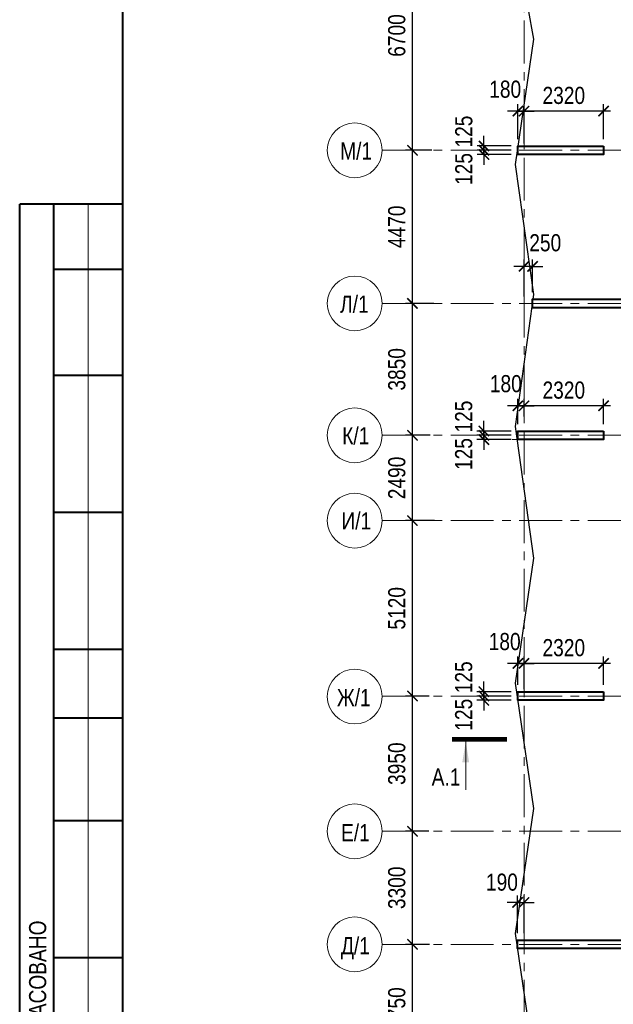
# Model space of a CAD drawing. Header units: inches. Extents: x -7218622 to -7066149, y 5758361 to 6202306.
# Tile 33 of 40: x -7167381 to -7150062, y 5958598 to 5987340. Entities that reach past the tile are written whole.
import ezdxf
from ezdxf.enums import TextEntityAlignment as Align

# ---------------------------------------------------------------- set-up
doc = ezdxf.new("R2010")
doc.units = ezdxf.units.IN
doc.header["$LTSCALE"] = 1000
doc.header["$MEASUREMENT"] = 0
doc.linetypes.add('CENTER', pattern=[2, 1.25, -0.25, 0.25, -0.25])
for name, color, linetype, lineweight in [('СК-040-С(тены)', 12, 'Continuous', 40), ('СК-043-С-ПИЛОНЫ', 5, 'Continuous', 40), ('СК-050-П(литы перекрытия)', 3, 'Continuous', 30), ('СК-100-О(си)', 7, 'CENTER', 15), ('СК-110-О-РАЗМЕРЫ', 7, 'Continuous', 15), ('СК-200-Р(амка)', 7, 'Continuous', 40), ('СК-210-Р-РАМКА ЛИНИИ ТОНКИЕ', 7, 'Continuous', 15), ('СК-400-Т(екст)', 7, 'Continuous', 20), ('СК-500-С(ечения)', 5, 'Continuous', 40)]:
    doc.layers.add(name, color=color, linetype=linetype, lineweight=lineweight)
doc.styles.add('ARIAL_annotative', font='arial.ttf', dxfattribs={"width": 0.8, "height": 2.5})
doc.styles.add('RUSS', font='arial.ttf', dxfattribs={"width": 0.8})
doc.dimstyles.new('100-200', dxfattribs={"dimscale": 0, "dimtxt": 500, "dimasz": 300, "dimexe": 200, "dimexo": 200, "dimgap": 200, "dimtad": 1, "dimdec": 0, "dimzin": 0, "dimdsep": 46, "dimtxsty": 'RUSS', "dimblk": 'ARCHTICK', "dimcen": 0.096, "dimdle": 200, "dimclrd": 7, "dimclre": 7, "dimclrt": 256, "dimadec": 0, "dimazin": 0, "dimtfac": 1, "dimtdec": 0, "dimtmove": 2, "dimatfit": 3, "dimldrblk": 'OBLIQUE', "dimfxl": 1, "dimtolj": 1, "dimtzin": 0, "dimarcsym": 0})

# ---------------------------------------------------------------- blocks, each defined once
blk = doc.blocks.new('_ArchTick')
at = {"color": 0, "linetype": 'ByBlock', "const_width": 0.15}
blk.add_lwpolyline([(-0.5, -0.5), (0.5, 0.5)], dxfattribs=at)
blk = doc.blocks.new('*D50')
at = {"layer": 'Defpoints', "color": 0, "transparency": 16777216}
for p in [(-7155922, 5960348), (-7155229, 5960348), (-7155481, 5956598)]:
    blk.add_point(p, dxfattribs=at)
at = {"layer": 'СК-110-О-РАЗМЕРЫ', "color": 7, "lineweight": -2, "transparency": 16777216}
for p, q in [((-7155922, 5956398), (-7155922, 5960548)), ((-7155429, 5960348), (-7156122, 5960348)), ((-7155681, 5956598), (-7156122, 5956598))]:
    blk.add_line(p, q, dxfattribs=at)
at = {"layer": 'СК-110-О-РАЗМЕРЫ', "color": 7, "lineweight": -2, "transparency": 16777216, "xscale": 300, "yscale": 300, "zscale": 300}
for p, rotation in [((-7155922, 5960348), 90), ((-7155922, 5956598), 270)]:
    blk.add_blockref('_ArchTick', p, dxfattribs=dict(at, rotation=rotation))
at = {"layer": 'СК-110-О-РАЗМЕРЫ', "transparency": 16777216, "insert": (-7156377, 5958473), "char_height": 500, "attachment_point": 5, "rotation": 90, "style": 'RUSS'}
blk.add_mtext('\\A1;3750', dxfattribs=at)
blk = doc.blocks.new('_Oblique')
at = {"color": 0, "linetype": 'ByBlock', "lineweight": -2}
blk.add_line((-0.5, -0.5), (0.5, 0.5), dxfattribs=at)
blk = doc.blocks.new('*D51')
at = {"layer": 'Defpoints', "color": 0, "transparency": 16777216}
for p in [(-7155922, 5963648), (-7155241, 5963648), (-7155479, 5960348)]:
    blk.add_point(p, dxfattribs=at)
at = {"layer": 'СК-110-О-РАЗМЕРЫ', "color": 7, "lineweight": -2, "transparency": 16777216}
for p, q in [((-7155922, 5960148), (-7155922, 5963848)), ((-7155441, 5963648), (-7156122, 5963648)), ((-7155679, 5960348), (-7156122, 5960348))]:
    blk.add_line(p, q, dxfattribs=at)
at = {"layer": 'СК-110-О-РАЗМЕРЫ', "color": 7, "lineweight": -2, "transparency": 16777216, "xscale": 300, "yscale": 300, "zscale": 300}
for p, rotation in [((-7155922, 5963648), 90), ((-7155922, 5960348), 270)]:
    blk.add_blockref('_ArchTick', p, dxfattribs=dict(at, rotation=rotation))
at = {"layer": 'СК-110-О-РАЗМЕРЫ', "transparency": 16777216, "insert": (-7156377, 5961998), "char_height": 500, "attachment_point": 5, "rotation": 90, "style": 'RUSS'}
blk.add_mtext('\\A1;3300', dxfattribs=at)
blk = doc.blocks.new('*D52')
at = {"layer": 'Defpoints', "color": 0, "transparency": 16777216}
for p in [(-7155922, 5967597), (-7155230, 5967597), (-7155489, 5963648)]:
    blk.add_point(p, dxfattribs=at)
at = {"layer": 'СК-110-О-РАЗМЕРЫ', "color": 7, "lineweight": -2, "transparency": 16777216}
for p, q in [((-7155922, 5963448), (-7155922, 5967797)), ((-7155430, 5967597), (-7156122, 5967597)), ((-7155689, 5963648), (-7156122, 5963648))]:
    blk.add_line(p, q, dxfattribs=at)
at = {"layer": 'СК-110-О-РАЗМЕРЫ', "color": 7, "lineweight": -2, "transparency": 16777216, "xscale": 300, "yscale": 300, "zscale": 300}
for p, rotation in [((-7155922, 5967597), 90), ((-7155922, 5963648), 270)]:
    blk.add_blockref('_ArchTick', p, dxfattribs=dict(at, rotation=rotation))
at = {"layer": 'СК-110-О-РАЗМЕРЫ', "transparency": 16777216, "insert": (-7156377, 5965622), "char_height": 500, "attachment_point": 5, "rotation": 90, "style": 'RUSS'}
blk.add_mtext('\\A1;3950', dxfattribs=at)
blk = doc.blocks.new('*D53')
at = {"layer": 'Defpoints', "color": 0, "transparency": 16777216}
for p in [(-7155922, 5979058), (-7155098, 5979058), (-7155534, 5975208)]:
    blk.add_point(p, dxfattribs=at)
at = {"layer": 'СК-110-О-РАЗМЕРЫ', "color": 7, "lineweight": -2, "transparency": 16777216}
for p, q in [((-7155922, 5975008), (-7155922, 5979258)), ((-7155298, 5979058), (-7156122, 5979058)), ((-7155734, 5975208), (-7156122, 5975208))]:
    blk.add_line(p, q, dxfattribs=at)
at = {"layer": 'СК-110-О-РАЗМЕРЫ', "color": 7, "lineweight": -2, "transparency": 16777216, "xscale": 300, "yscale": 300, "zscale": 300}
for p, rotation in [((-7155922, 5979058), 90), ((-7155922, 5975208), 270)]:
    blk.add_blockref('_ArchTick', p, dxfattribs=dict(at, rotation=rotation))
at = {"layer": 'СК-110-О-РАЗМЕРЫ', "transparency": 16777216, "insert": (-7156377, 5977133), "char_height": 500, "attachment_point": 5, "rotation": 90, "style": 'RUSS'}
blk.add_mtext('\\A1;3850', dxfattribs=at)
blk = doc.blocks.new('*D54')
at = {"layer": 'Defpoints', "color": 0, "transparency": 16777216}
for p in [(-7155922, 5983528), (-7155152, 5983528), (-7155479, 5979058)]:
    blk.add_point(p, dxfattribs=at)
at = {"layer": 'СК-110-О-РАЗМЕРЫ', "color": 7, "lineweight": -2, "transparency": 16777216}
for p, q in [((-7155352, 5983528), (-7156122, 5983528)), ((-7155922, 5978858), (-7155922, 5983728)), ((-7155679, 5979058), (-7156122, 5979058))]:
    blk.add_line(p, q, dxfattribs=at)
at = {"layer": 'СК-110-О-РАЗМЕРЫ', "color": 7, "lineweight": -2, "transparency": 16777216, "xscale": 300, "yscale": 300, "zscale": 300}
for p, rotation in [((-7155922, 5983528), 90), ((-7155922, 5979058), 270)]:
    blk.add_blockref('_ArchTick', p, dxfattribs=dict(at, rotation=rotation))
at = {"layer": 'СК-110-О-РАЗМЕРЫ', "transparency": 16777216, "insert": (-7156377, 5981293), "char_height": 500, "attachment_point": 5, "rotation": 90, "style": 'RUSS'}
blk.add_mtext('\\A1;4470', dxfattribs=at)
blk = doc.blocks.new('*D55')
at = {"layer": 'Defpoints', "color": 0, "transparency": 16777216}
for p in [(-7155922, 5990228), (-7155228, 5990228), (-7155454, 5983528)]:
    blk.add_point(p, dxfattribs=at)
at = {"layer": 'СК-110-О-РАЗМЕРЫ', "color": 7, "lineweight": -2, "transparency": 16777216}
for p, q in [((-7155922, 5983328), (-7155922, 5990428)), ((-7155428, 5990228), (-7156122, 5990228)), ((-7155654, 5983528), (-7156122, 5983528))]:
    blk.add_line(p, q, dxfattribs=at)
at = {"layer": 'СК-110-О-РАЗМЕРЫ', "color": 7, "lineweight": -2, "transparency": 16777216, "xscale": 300, "yscale": 300, "zscale": 300}
for p, rotation in [((-7155922, 5990228), 90), ((-7155922, 5983528), 270)]:
    blk.add_blockref('_ArchTick', p, dxfattribs=dict(at, rotation=rotation))
at = {"layer": 'СК-110-О-РАЗМЕРЫ', "transparency": 16777216, "insert": (-7156377, 5986878), "char_height": 500, "attachment_point": 5, "rotation": 90, "style": 'RUSS'}
blk.add_mtext('\\A1;6700', dxfattribs=at)
blk = doc.blocks.new('*D49')
at = {"layer": 'Defpoints', "color": 0, "transparency": 16777216}
for p in [(-7155922, 5975208), (-7155206, 5975208), (-7155488, 5972718)]:
    blk.add_point(p, dxfattribs=at)
at = {"layer": 'СК-110-О-РАЗМЕРЫ', "color": 7, "lineweight": -2, "transparency": 16777216}
for p, q in [((-7155406, 5975208), (-7156122, 5975208)), ((-7155922, 5972518), (-7155922, 5975408)), ((-7155688, 5972718), (-7156122, 5972718))]:
    blk.add_line(p, q, dxfattribs=at)
at = {"layer": 'СК-110-О-РАЗМЕРЫ', "color": 7, "lineweight": -2, "transparency": 16777216, "xscale": 300, "yscale": 300, "zscale": 300}
for p, rotation in [((-7155922, 5975208), 90), ((-7155922, 5972718), 270)]:
    blk.add_blockref('_ArchTick', p, dxfattribs=dict(at, rotation=rotation))
at = {"layer": 'СК-110-О-РАЗМЕРЫ', "transparency": 16777216, "insert": (-7156377, 5973963), "char_height": 500, "attachment_point": 5, "rotation": 90, "style": 'RUSS'}
blk.add_mtext('\\A1;2490', dxfattribs=at)
blk = doc.blocks.new('*D48')
at = {"layer": 'Defpoints', "color": 0, "transparency": 16777216}
for p in [(-7155922, 5972718), (-7155077, 5972718), (-7155656, 5967597)]:
    blk.add_point(p, dxfattribs=at)
at = {"layer": 'СК-110-О-РАЗМЕРЫ', "color": 7, "lineweight": -2, "transparency": 16777216}
for p, q in [((-7155922, 5967397), (-7155922, 5972918)), ((-7155277, 5972718), (-7156122, 5972718)), ((-7155856, 5967597), (-7156122, 5967597))]:
    blk.add_line(p, q, dxfattribs=at)
at = {"layer": 'СК-110-О-РАЗМЕРЫ', "color": 7, "lineweight": -2, "transparency": 16777216, "xscale": 300, "yscale": 300, "zscale": 300}
for p, rotation in [((-7155922, 5972718), 90), ((-7155922, 5967597), 270)]:
    blk.add_blockref('_ArchTick', p, dxfattribs=dict(at, rotation=rotation))
at = {"layer": 'СК-110-О-РАЗМЕРЫ', "transparency": 16777216, "insert": (-7156377, 5970157), "char_height": 500, "attachment_point": 5, "rotation": 90, "style": 'RUSS'}
blk.add_mtext('\\A1;5120', dxfattribs=at)
blk = doc.blocks.new('*D62')
at = {"layer": 'Defpoints', "color": 0, "transparency": 16777216}
for p in [(-7152666, 5976068), (-7152666, 5975554), (-7150346, 5975333)]:
    blk.add_point(p, dxfattribs=at)
at = {"layer": 'СК-110-О-РАЗМЕРЫ', "color": 7, "lineweight": -2, "transparency": 16777216}
for p, q in [((-7150146, 5976068), (-7152866, 5976068)), ((-7152666, 5975754), (-7152666, 5976268)), ((-7150346, 5975533), (-7150346, 5976268))]:
    blk.add_line(p, q, dxfattribs=at)
at = {"layer": 'СК-110-О-РАЗМЕРЫ', "color": 7, "lineweight": -2, "transparency": 16777216, "xscale": 300, "yscale": 300, "zscale": 300, "rotation": 180}
blk.add_blockref('_ArchTick', (-7152666, 5976068), dxfattribs=at)
at = {"layer": 'СК-110-О-РАЗМЕРЫ', "color": 7, "lineweight": -2, "transparency": 16777216, "xscale": 300, "yscale": 300, "zscale": 300}
blk.add_blockref('_ArchTick', (-7150346, 5976068), dxfattribs=at)
at = {"layer": 'СК-110-О-РАЗМЕРЫ', "transparency": 16777216, "insert": (-7151506, 5976524), "char_height": 500, "attachment_point": 5, "style": 'RUSS'}
blk.add_mtext('\\A1;2320', dxfattribs=at)
blk = doc.blocks.new('*D63')
at = {"layer": 'Defpoints', "color": 0, "transparency": 16777216}
for p in [(-7152666, 5976068), (-7152666, 5975774), (-7152846, 5975333)]:
    blk.add_point(p, dxfattribs=at)
at = {"layer": 'СК-110-О-РАЗМЕРЫ', "color": 7, "lineweight": -2, "transparency": 16777216}
for p, q in [((-7152846, 5976068), (-7153146, 5976068)), ((-7152846, 5975533), (-7152846, 5976268)), ((-7152846, 5976068), (-7152666, 5976068)), ((-7152666, 5975974), (-7152666, 5976268)), ((-7152666, 5976068), (-7152366, 5976068))]:
    blk.add_line(p, q, dxfattribs=at)
at = {"layer": 'СК-110-О-РАЗМЕРЫ', "color": 7, "lineweight": -2, "transparency": 16777216, "xscale": 300, "yscale": 300, "zscale": 300}
blk.add_blockref('_ArchTick', (-7152846, 5976068), dxfattribs=at)
at = {"layer": 'СК-110-О-РАЗМЕРЫ', "color": 7, "lineweight": -2, "transparency": 16777216, "xscale": 300, "yscale": 300, "zscale": 300, "rotation": 180}
blk.add_blockref('_ArchTick', (-7152666, 5976068), dxfattribs=at)
at = {"layer": 'СК-110-О-РАЗМЕРЫ', "transparency": 16777216, "insert": (-7153198, 5976712), "char_height": 500, "attachment_point": 5, "style": 'RUSS'}
blk.add_mtext('\\A1;180', dxfattribs=at)
blk = doc.blocks.new('*D84')
at = {"layer": 'Defpoints', "color": 0, "transparency": 16777216}
for p in [(-7152666, 5961573), (-7152855, 5960473), (-7152666, 5960473)]:
    blk.add_point(p, dxfattribs=at)
at = {"layer": 'СК-110-О-РАЗМЕРЫ', "color": 7, "lineweight": -2, "transparency": 16777216}
for p, q in [((-7152855, 5960673), (-7152855, 5961773)), ((-7152666, 5960673), (-7152666, 5961773)), ((-7152855, 5961573), (-7153155, 5961573)), ((-7152855, 5961573), (-7152666, 5961573)), ((-7152666, 5961573), (-7152366, 5961573))]:
    blk.add_line(p, q, dxfattribs=at)
at = {"layer": 'СК-110-О-РАЗМЕРЫ', "color": 7, "lineweight": -2, "transparency": 16777216, "xscale": 300, "yscale": 300, "zscale": 300}
blk.add_blockref('_ArchTick', (-7152855, 5961573), dxfattribs=at)
at = {"layer": 'СК-110-О-РАЗМЕРЫ', "color": 7, "lineweight": -2, "transparency": 16777216, "xscale": 300, "yscale": 300, "zscale": 300, "rotation": 180}
blk.add_blockref('_ArchTick', (-7152666, 5961573), dxfattribs=at)
at = {"layer": 'СК-110-О-РАЗМЕРЫ', "transparency": 16777216, "insert": (-7153311, 5962161), "char_height": 500, "attachment_point": 5, "style": 'RUSS'}
blk.add_mtext('\\A1;190', dxfattribs=at)
blk = doc.blocks.new('*D87')
at = {"layer": 'Defpoints', "color": 0, "transparency": 16777216}
for p in [(-7152666, 5968550), (-7150346, 5967722), (-7152666, 5967597)]:
    blk.add_point(p, dxfattribs=at)
at = {"layer": 'СК-110-О-РАЗМЕРЫ', "color": 7, "lineweight": -2, "transparency": 16777216}
for p, q in [((-7152666, 5967797), (-7152666, 5968750)), ((-7150346, 5967922), (-7150346, 5968750)), ((-7150146, 5968550), (-7152866, 5968550))]:
    blk.add_line(p, q, dxfattribs=at)
at = {"layer": 'СК-110-О-РАЗМЕРЫ', "color": 7, "lineweight": -2, "transparency": 16777216, "xscale": 300, "yscale": 300, "zscale": 300, "rotation": 180}
blk.add_blockref('_ArchTick', (-7152666, 5968550), dxfattribs=at)
at = {"layer": 'СК-110-О-РАЗМЕРЫ', "color": 7, "lineweight": -2, "transparency": 16777216, "xscale": 300, "yscale": 300, "zscale": 300}
blk.add_blockref('_ArchTick', (-7150346, 5968550), dxfattribs=at)
at = {"layer": 'СК-110-О-РАЗМЕРЫ', "transparency": 16777216, "insert": (-7151506, 5969006), "char_height": 500, "attachment_point": 5, "style": 'RUSS'}
blk.add_mtext('\\A1;2320', dxfattribs=at)
blk = doc.blocks.new('*D88')
at = {"layer": 'Defpoints', "color": 0, "transparency": 16777216}
for p in [(-7152666, 5968550), (-7152846, 5967722), (-7152666, 5967597)]:
    blk.add_point(p, dxfattribs=at)
at = {"layer": 'СК-110-О-РАЗМЕРЫ', "color": 7, "lineweight": -2, "transparency": 16777216}
for p, q in [((-7152846, 5967922), (-7152846, 5968750)), ((-7152666, 5967797), (-7152666, 5968750)), ((-7152846, 5968550), (-7153146, 5968550)), ((-7152846, 5968550), (-7152666, 5968550)), ((-7152666, 5968550), (-7152366, 5968550))]:
    blk.add_line(p, q, dxfattribs=at)
at = {"layer": 'СК-110-О-РАЗМЕРЫ', "color": 7, "lineweight": -2, "transparency": 16777216, "xscale": 300, "yscale": 300, "zscale": 300}
blk.add_blockref('_ArchTick', (-7152846, 5968550), dxfattribs=at)
at = {"layer": 'СК-110-О-РАЗМЕРЫ', "color": 7, "lineweight": -2, "transparency": 16777216, "xscale": 300, "yscale": 300, "zscale": 300, "rotation": 180}
blk.add_blockref('_ArchTick', (-7152666, 5968550), dxfattribs=at)
at = {"layer": 'СК-110-О-РАЗМЕРЫ', "transparency": 16777216, "insert": (-7153231, 5969184), "char_height": 500, "attachment_point": 5, "style": 'RUSS'}
blk.add_mtext('\\A1;180', dxfattribs=at)
blk = doc.blocks.new('*D89')
at = {"layer": 'Defpoints', "color": 0, "transparency": 16777216}
for p in [(-7152846, 5967722), (-7153839, 5967597), (-7152846, 5967597)]:
    blk.add_point(p, dxfattribs=at)
at = {"layer": 'СК-110-О-РАЗМЕРЫ', "color": 7, "lineweight": -2, "transparency": 16777216}
for p, q in [((-7153839, 5967722), (-7153839, 5968022)), ((-7153046, 5967722), (-7154039, 5967722)), ((-7153839, 5967722), (-7153839, 5967597)), ((-7153046, 5967597), (-7154039, 5967597)), ((-7153839, 5967597), (-7153839, 5967297))]:
    blk.add_line(p, q, dxfattribs=at)
at = {"layer": 'СК-110-О-РАЗМЕРЫ', "color": 7, "lineweight": -2, "transparency": 16777216, "xscale": 300, "yscale": 300, "zscale": 300}
for p, rotation in [((-7153839, 5967722), 270), ((-7153839, 5967597), 90)]:
    blk.add_blockref('_ArchTick', p, dxfattribs=dict(at, rotation=rotation))
at = {"layer": 'СК-110-О-РАЗМЕРЫ', "transparency": 16777216, "insert": (-7154425, 5968144), "char_height": 500, "attachment_point": 5, "rotation": 90, "style": 'RUSS'}
blk.add_mtext('\\A1;125', dxfattribs=at)
blk = doc.blocks.new('*D90')
at = {"layer": 'Defpoints', "color": 0, "transparency": 16777216}
for p in [(-7153839, 5967597), (-7152846, 5967597), (-7152846, 5967472)]:
    blk.add_point(p, dxfattribs=at)
at = {"layer": 'СК-110-О-РАЗМЕРЫ', "color": 7, "lineweight": -2, "transparency": 16777216}
for p, q in [((-7153839, 5967597), (-7153839, 5967897)), ((-7153046, 5967597), (-7154039, 5967597)), ((-7153046, 5967472), (-7154039, 5967472)), ((-7153839, 5967472), (-7153839, 5967597)), ((-7153839, 5967472), (-7153839, 5967172))]:
    blk.add_line(p, q, dxfattribs=at)
at = {"layer": 'СК-110-О-РАЗМЕРЫ', "color": 7, "lineweight": -2, "transparency": 16777216, "xscale": 300, "yscale": 300, "zscale": 300}
for p, rotation in [((-7153839, 5967597), 270), ((-7153839, 5967472), 90)]:
    blk.add_blockref('_ArchTick', p, dxfattribs=dict(at, rotation=rotation))
at = {"layer": 'СК-110-О-РАЗМЕРЫ', "transparency": 16777216, "insert": (-7154425, 5967051), "char_height": 500, "attachment_point": 5, "rotation": 90, "style": 'RUSS'}
blk.add_mtext('\\A1;125', dxfattribs=at)
blk = doc.blocks.new('*D91')
at = {"layer": 'Defpoints', "color": 0, "transparency": 16777216}
for p in [(-7153839, 5975208), (-7152846, 5975333), (-7152846, 5975208)]:
    blk.add_point(p, dxfattribs=at)
at = {"layer": 'СК-110-О-РАЗМЕРЫ', "color": 7, "lineweight": -2, "transparency": 16777216}
for p, q in [((-7153839, 5975333), (-7153839, 5975633)), ((-7153046, 5975333), (-7154039, 5975333)), ((-7153046, 5975208), (-7154039, 5975208)), ((-7153839, 5975333), (-7153839, 5975208)), ((-7153839, 5975208), (-7153839, 5974908))]:
    blk.add_line(p, q, dxfattribs=at)
at = {"layer": 'СК-110-О-РАЗМЕРЫ', "color": 7, "lineweight": -2, "transparency": 16777216, "xscale": 300, "yscale": 300, "zscale": 300}
for p, rotation in [((-7153839, 5975333), 270), ((-7153839, 5975208), 90)]:
    blk.add_blockref('_ArchTick', p, dxfattribs=dict(at, rotation=rotation))
at = {"layer": 'СК-110-О-РАЗМЕРЫ', "transparency": 16777216, "insert": (-7154425, 5975754), "char_height": 500, "attachment_point": 5, "rotation": 90, "style": 'RUSS'}
blk.add_mtext('\\A1;125', dxfattribs=at)
blk = doc.blocks.new('*D92')
at = {"layer": 'Defpoints', "color": 0, "transparency": 16777216}
for p in [(-7153839, 5975208), (-7152846, 5975208), (-7152846, 5975083)]:
    blk.add_point(p, dxfattribs=at)
at = {"layer": 'СК-110-О-РАЗМЕРЫ', "color": 7, "lineweight": -2, "transparency": 16777216}
for p, q in [((-7153839, 5975208), (-7153839, 5975508)), ((-7153046, 5975208), (-7154039, 5975208)), ((-7153839, 5975083), (-7153839, 5975208)), ((-7153046, 5975083), (-7154039, 5975083)), ((-7153839, 5975083), (-7153839, 5974783))]:
    blk.add_line(p, q, dxfattribs=at)
at = {"layer": 'СК-110-О-РАЗМЕРЫ', "color": 7, "lineweight": -2, "transparency": 16777216, "xscale": 300, "yscale": 300, "zscale": 300}
for p, rotation in [((-7153839, 5975208), 270), ((-7153839, 5975083), 90)]:
    blk.add_blockref('_ArchTick', p, dxfattribs=dict(at, rotation=rotation))
at = {"layer": 'СК-110-О-РАЗМЕРЫ', "transparency": 16777216, "insert": (-7154425, 5974661), "char_height": 500, "attachment_point": 5, "rotation": 90, "style": 'RUSS'}
blk.add_mtext('\\A1;125', dxfattribs=at)
blk = doc.blocks.new('*D93')
at = {"layer": 'Defpoints', "color": 0, "transparency": 16777216}
for p in [(-7152666, 5980139), (-7152666, 5979058), (-7152416, 5979183)]:
    blk.add_point(p, dxfattribs=at)
at = {"layer": 'СК-110-О-РАЗМЕРЫ', "color": 7, "lineweight": -2, "transparency": 16777216}
for p, q in [((-7152666, 5980139), (-7152966, 5980139)), ((-7152666, 5979258), (-7152666, 5980339)), ((-7152416, 5980139), (-7152666, 5980139)), ((-7152416, 5979383), (-7152416, 5980339)), ((-7152416, 5980139), (-7152116, 5980139))]:
    blk.add_line(p, q, dxfattribs=at)
at = {"layer": 'СК-110-О-РАЗМЕРЫ', "color": 7, "lineweight": -2, "transparency": 16777216, "xscale": 300, "yscale": 300, "zscale": 300}
blk.add_blockref('_ArchTick', (-7152666, 5980139), dxfattribs=at)
at = {"layer": 'СК-110-О-РАЗМЕРЫ', "color": 7, "lineweight": -2, "transparency": 16777216, "xscale": 300, "yscale": 300, "zscale": 300, "rotation": 180}
blk.add_blockref('_ArchTick', (-7152416, 5980139), dxfattribs=at)
at = {"layer": 'СК-110-О-РАЗМЕРЫ', "transparency": 16777216, "insert": (-7152047, 5980825), "char_height": 500, "attachment_point": 5, "style": 'RUSS'}
blk.add_mtext('\\A1;250', dxfattribs=at)
blk = doc.blocks.new('*D94')
at = {"layer": 'Defpoints', "color": 0, "transparency": 16777216}
for p in [(-7153835, 5983528), (-7152845, 5983653), (-7152845, 5983528)]:
    blk.add_point(p, dxfattribs=at)
at = {"layer": 'СК-110-О-РАЗМЕРЫ', "color": 7, "lineweight": -2, "transparency": 16777216}
for p, q in [((-7153835, 5983653), (-7153835, 5983953)), ((-7153045, 5983653), (-7154035, 5983653)), ((-7153045, 5983528), (-7154035, 5983528)), ((-7153835, 5983653), (-7153835, 5983528)), ((-7153835, 5983528), (-7153835, 5983228))]:
    blk.add_line(p, q, dxfattribs=at)
at = {"layer": 'СК-110-О-РАЗМЕРЫ', "color": 7, "lineweight": -2, "transparency": 16777216, "xscale": 300, "yscale": 300, "zscale": 300}
for p, rotation in [((-7153835, 5983653), 270), ((-7153835, 5983528), 90)]:
    blk.add_blockref('_ArchTick', p, dxfattribs=dict(at, rotation=rotation))
at = {"layer": 'СК-110-О-РАЗМЕРЫ', "transparency": 16777216, "insert": (-7154421, 5984074), "char_height": 500, "attachment_point": 5, "rotation": 90, "style": 'RUSS'}
blk.add_mtext('\\A1;125', dxfattribs=at)
blk = doc.blocks.new('*D95')
at = {"layer": 'Defpoints', "color": 0, "transparency": 16777216}
for p in [(-7153835, 5983528), (-7152845, 5983528), (-7152845, 5983403)]:
    blk.add_point(p, dxfattribs=at)
at = {"layer": 'СК-110-О-РАЗМЕРЫ', "color": 7, "lineweight": -2, "transparency": 16777216}
for p, q in [((-7153835, 5983528), (-7153835, 5983828)), ((-7153045, 5983528), (-7154035, 5983528)), ((-7153835, 5983403), (-7153835, 5983528)), ((-7153045, 5983403), (-7154035, 5983403)), ((-7153835, 5983403), (-7153835, 5983103))]:
    blk.add_line(p, q, dxfattribs=at)
at = {"layer": 'СК-110-О-РАЗМЕРЫ', "color": 7, "lineweight": -2, "transparency": 16777216, "xscale": 300, "yscale": 300, "zscale": 300}
for p, rotation in [((-7153835, 5983528), 270), ((-7153835, 5983403), 90)]:
    blk.add_blockref('_ArchTick', p, dxfattribs=dict(at, rotation=rotation))
at = {"layer": 'СК-110-О-РАЗМЕРЫ', "transparency": 16777216, "insert": (-7154421, 5982981), "char_height": 500, "attachment_point": 5, "rotation": 90, "style": 'RUSS'}
blk.add_mtext('\\A1;125', dxfattribs=at)
blk = doc.blocks.new('*D96')
at = {"layer": 'Defpoints', "color": 0, "transparency": 16777216}
for p in [(-7152666, 5984671), (-7152666, 5983528), (-7150345, 5983653)]:
    blk.add_point(p, dxfattribs=at)
at = {"layer": 'СК-110-О-РАЗМЕРЫ', "color": 7, "lineweight": -2, "transparency": 16777216}
for p, q in [((-7150145, 5984671), (-7152866, 5984671)), ((-7152666, 5983728), (-7152666, 5984871)), ((-7150345, 5983853), (-7150345, 5984871))]:
    blk.add_line(p, q, dxfattribs=at)
at = {"layer": 'СК-110-О-РАЗМЕРЫ', "color": 7, "lineweight": -2, "transparency": 16777216, "xscale": 300, "yscale": 300, "zscale": 300, "rotation": 180}
blk.add_blockref('_ArchTick', (-7152666, 5984671), dxfattribs=at)
at = {"layer": 'СК-110-О-РАЗМЕРЫ', "color": 7, "lineweight": -2, "transparency": 16777216, "xscale": 300, "yscale": 300, "zscale": 300}
blk.add_blockref('_ArchTick', (-7150345, 5984671), dxfattribs=at)
at = {"layer": 'СК-110-О-РАЗМЕРЫ', "transparency": 16777216, "insert": (-7151506, 5985126), "char_height": 500, "attachment_point": 5, "style": 'RUSS'}
blk.add_mtext('\\A1;2320', dxfattribs=at)
blk = doc.blocks.new('*D97')
at = {"layer": 'Defpoints', "color": 0, "transparency": 16777216}
for p in [(-7152666, 5984671), (-7152845, 5983653), (-7152666, 5983528)]:
    blk.add_point(p, dxfattribs=at)
at = {"layer": 'СК-110-О-РАЗМЕРЫ', "color": 7, "lineweight": -2, "transparency": 16777216}
for p, q in [((-7152845, 5984671), (-7153145, 5984671)), ((-7152845, 5983853), (-7152845, 5984871)), ((-7152845, 5984671), (-7152666, 5984671)), ((-7152666, 5983728), (-7152666, 5984871)), ((-7152666, 5984671), (-7152366, 5984671))]:
    blk.add_line(p, q, dxfattribs=at)
at = {"layer": 'СК-110-О-РАЗМЕРЫ', "color": 7, "lineweight": -2, "transparency": 16777216, "xscale": 300, "yscale": 300, "zscale": 300}
blk.add_blockref('_ArchTick', (-7152845, 5984671), dxfattribs=at)
at = {"layer": 'СК-110-О-РАЗМЕРЫ', "color": 7, "lineweight": -2, "transparency": 16777216, "xscale": 300, "yscale": 300, "zscale": 300, "rotation": 180}
blk.add_blockref('_ArchTick', (-7152666, 5984671), dxfattribs=at)
at = {"layer": 'СК-110-О-РАЗМЕРЫ', "transparency": 16777216, "insert": (-7153216, 5985308), "char_height": 500, "attachment_point": 5, "style": 'RUSS'}
blk.add_mtext('\\A1;180', dxfattribs=at)
blk = doc.blocks.new('Сечение')
at = {"layer": 'СК-500-С(ечения)', "linetype": 'Continuous', "lineweight": 15, "ltscale": 100}
blk.add_line((-200, -35), (-200, -735), dxfattribs=at)
at = {"layer": 'СК-500-С(ечения)', "linetype": 'Continuous', "ltscale": 100, "const_width": 70}
blk.add_lwpolyline([(-400, 0), (400, 0)], dxfattribs=at)
at = {"layer": 'СК-500-С(ечения)', "linetype": 'Continuous', "ltscale": 100}
blk.add_solid([(-200, -35), (-250, -335), (-150, -335)], dxfattribs=at)
blk = doc.blocks.new('*U535')
at = {"layer": 'СК-400-Т(екст)', "ltscale": 100, "yscale": 0.009999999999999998}
for p, xscale, zscale, rotation in [((4, 0), 0.009999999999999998, 0.009999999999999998, 6.149580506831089e-05), ((126.15, 0), -0.009999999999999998, 0.01, 6.149580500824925e-05)]:
    blk.add_blockref('Сечение', p, dxfattribs=dict(at, xscale=xscale, zscale=zscale, rotation=rotation))
at = {"layer": 'СК-500-С(ечения)', "color": 0, "ltscale": 100, "style": 'ARIAL_annotative', "width": 0.8}
blk.add_attdef('НОМЕР_СЕЧЕНИЯ_1_1(НОМЕР_ЛИСТА)', text='', height=2.5, rotation=0.0001, dxfattribs=at).set_placement((1.23, -6.74), align=Align.RIGHT)
blk.add_attdef('НОМЕР_СЕЧЕНИЯ_2_1(НОМЕР_ЛИСТА)', text='', height=2.5, rotation=0.0001, dxfattribs=at).set_placement((128.92, -7.48), align=Align.BOTTOM_LEFT)

msp = doc.modelspace()

# ---------------------------------------------------------------- linework, layer by layer
at = {"layer": 'СК-040-С(тены)'}
for points in [[(-7145715.4, 5979182.6), (-7145715.4, 5978932.6), (-7152415.6, 5978932.6), (-7152415.6, 5979182.6)], [(-7145385.7, 5960472.5), (-7145385.7, 5960222.5), (-7152855.4, 5960222.5), (-7152855.4, 5960472.5)]]:
    msp.add_lwpolyline(points, close=True, dxfattribs=at)
at = {"layer": 'СК-043-С-ПИЛОНЫ'}
for points in [[(-7150345.4, 5983652.6), (-7150345.4, 5983402.6), (-7152845.4, 5983402.6), (-7152845.4, 5983652.6)], [(-7150345.6, 5975332.5), (-7150345.6, 5975082.5), (-7152845.6, 5975082.5), (-7152845.6, 5975332.5)], [(-7150345.6, 5967722.4), (-7150345.6, 5967472.4), (-7152845.6, 5967472.4), (-7152845.6, 5967722.4)]]:
    msp.add_lwpolyline(points, close=True, dxfattribs=at)
at = {"layer": 'СК-050-П(литы перекрытия)'}
msp.add_lwpolyline([(-7135485.7, 5969892.5), (-7135485.7, 5972592.5), (-7132887, 5972592.5), (-7132491.3, 5975467.1), (-7133021.1, 5979315.7), (-7132491.3, 5983719.5), (-7133022.1, 5987170.1), (-7132201.7, 5991350.9), (-7136761.6, 5990530), (-7139721.6, 5991060), (-7142680.3, 5990530), (-7145641.6, 5991060), (-7148601.6, 5990530), (-7153217.5, 5991351.9), (-7152393.7, 5986769.5), (-7152924.2, 5983116.5), (-7152394.2, 5979317.1), (-7152924.3, 5975468), (-7152394.2, 5971617.4), (-7152924.1, 5967967.5), (-7152394.1, 5964317.5), (-7152924.1, 5960666.7), (-7152394, 5957016.8)], dxfattribs=at)
at = {"layer": 'СК-100-О(си)', "linetype": 'CENTER'}
for p, q in [((-7152665.7, 5993311.8), (-7152665.7, 5941805.6)), ((-7156805.8, 5983527.6), (-7129480.8, 5983527.6)), ((-7156805.8, 5979057.6), (-7129480.8, 5979057.6)), ((-7156805.8, 5975207.5), (-7129480.8, 5975207.5)), ((-7156805.8, 5972717.5), (-7129480.8, 5972717.5)), ((-7156805.8, 5967597.4), (-7129480.8, 5967597.4)), ((-7156805.8, 5963647.7), (-7129480.8, 5963647.7)), ((-7156805.8, 5960347.7), (-7129480.8, 5960347.7))]:
    msp.add_line(p, q, dxfattribs=at)
at = {"layer": 'СК-100-О(си)', "linetype": 'Continuous'}
for centre in [(-7157605.8, 5983527.6), (-7157605.8, 5979057.6), (-7157605.8, 5975207.5), (-7157605.8, 5972717.5), (-7157605.8, 5967582.2), (-7157605.8, 5963647.7), (-7157605.8, 5960347.7)]:
    msp.add_circle(centre, 800, dxfattribs=at)
at = {"layer": 'СК-110-О-РАЗМЕРЫ'}
msp.add_line((-7152665.7, 5975082.5), (-7153014.3, 5975082.5), dxfattribs=at)
at = {"layer": 'СК-200-Р(амка)'}
for p, q in [((-7164381.5, 5996350.2), (-7164381.5, 5938950.2)), ((-7164381.5, 5981950.2), (-7167381.5, 5981950.2)), ((-7167381.5, 5955950.2), (-7167381.5, 5981950.2)), ((-7166381.5, 5955950.2), (-7166381.5, 5981950.2)), ((-7164381.5, 5980050.2), (-7166381.5, 5980050.2)), ((-7164381.5, 5976950.2), (-7166381.5, 5976950.2)), ((-7164381.5, 5972950.2), (-7166381.5, 5972950.2)), ((-7164381.5, 5968950.2), (-7166381.5, 5968950.2)), ((-7164381.5, 5966950.2), (-7166381.5, 5966950.2)), ((-7164381.5, 5963950.2), (-7166381.5, 5963950.2)), ((-7164381.5, 5959950.2), (-7166381.5, 5959950.2))]:
    msp.add_line(p, q, dxfattribs=at)
at = {"layer": 'СК-210-Р-РАМКА ЛИНИИ ТОНКИЕ'}
msp.add_line((-7165381.5, 5955950.2), (-7165381.5, 5981950.2), dxfattribs=at)

# ---------------------------------------------------------------- block references
at = {"layer": 'СК-500-С(ечения)', "xscale": 200, "yscale": 200, "zscale": 200, "rotation": 359.9999385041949}
msp.add_blockref('*U535', (-7154767.9, 5966331.3), dxfattribs=at).add_auto_attribs({'НОМЕР_СЕЧЕНИЯ_2_1(НОМЕР_ЛИСТА)': 'А.1', 'НОМЕР_СЕЧЕНИЯ_1_1(НОМЕР_ЛИСТА)': 'А.1'})

# ---------------------------------------------------------------- texts
at = {"layer": 'СК-200-Р(амка)', "style": 'RUSS', "width": 0.8}
msp.add_text('СОГЛАСОВАНО', height=500, rotation=90, dxfattribs=at).set_placement((-7166608.8, 5956742.5))
at = {"layer": 'СК-400-Т(екст)', "style": 'RUSS', "width": 0.8}
for s, p in [('М/1', (-7158031.4, 5983255.3)), ('Л/1', (-7158031.4, 5978785.2)), ('К/1', (-7157971.1, 5974944.1)), ('И/1', (-7157993.4, 5972459.2)), ('Ж/1', (-7158123.6, 5967299.9)), ('Е/1', (-7158006.6, 5963357.9)), ('Д/1', (-7158007.1, 5960057.9))]:
    msp.add_text(s, height=500, dxfattribs=at).set_placement(p)

# ---------------------------------------------------------------- dimensions: what is measured, and where the dimension line sits
at = {"layer": 'СК-110-О-РАЗМЕРЫ'}
for base, p1, p2, override, picture, middle in [((-7155921.6, 5990227.6), (-7155453.7, 5983527.6), (-7155227.5, 5990227.6), {"dimscale": 1, "dimtxsty": 'RUSS'}, '*D55', (-7156376.9, 5986877.6)), ((-7155921.6, 5983527.6), (-7155479.4, 5979057.6), (-7155151.5, 5983527.6), {"dimscale": 1}, '*D54', (-7156376.9, 5981292.6)), ((-7155921.6, 5979057.6), (-7155533.8, 5975207.5), (-7155098.2, 5979057.6), {"dimscale": 1, "dimtxsty": 'RUSS'}, '*D53', (-7156377.1, 5977132.5)), ((-7155921.6, 5975207.5), (-7155487.6, 5972717.5), (-7155205.8, 5975207.5), {"dimscale": 1, "dimtxsty": 'RUSS'}, '*D49', (-7156376.9, 5973962.5)), ((-7155921.6, 5972717.5), (-7155656.2, 5967597.4), (-7155076.8, 5972717.5), {"dimscale": 1, "dimtxsty": 'RUSS'}, '*D48', (-7156376.9, 5970157.5)), ((-7155921.6, 5967597.4), (-7155489.5, 5963647.5), (-7155230.4, 5967597.4), {"dimscale": 1, "dimtxsty": 'RUSS'}, '*D52', (-7156377.1, 5965622.5)), ((-7155921.6, 5963647.5), (-7155479.4, 5960347.7), (-7155240.9, 5963647.5), {"dimscale": 1, "dimtxsty": 'RUSS'}, '*D51', (-7156377.1, 5961997.6)), ((-7155921.6, 5960347.7), (-7155481, 5956597.7), (-7155229.4, 5960347.7), {"dimscale": 1, "dimtxsty": 'RUSS'}, '*D50', (-7156377.1, 5958472.7))]:
    dim = msp.add_linear_dim(base=base, p1=p1, p2=p2, angle=90, dimstyle='100-200', override=override, dxfattribs=at)
    dim.commit()
    dim.dimension.update_dxf_attribs({"geometry": picture, "text_midpoint": middle})
for base, p1, p2, picture, middle in [((-7152665.7, 5984670.6), (-7152845.4, 5983652.6), (-7152665.7, 5983527.6), '*D97', (-7153216, 5985308.1)), ((-7152665.7, 5980139.1), (-7152415.6, 5979182.6), (-7152665.7, 5979057.6), '*D93', (-7152046.9, 5980824.8)), ((-7152665.7, 5976068.1), (-7152845.6, 5975332.5), (-7152665.7, 5975773.6), '*D63', (-7153198.3, 5976712.3)), ((-7152665.7, 5968550.4), (-7152845.6, 5967722.4), (-7152665.7, 5967597.4), '*D88', (-7153230.7, 5969184)), ((-7152665.7, 5961573.4), (-7152855.4, 5960472.5), (-7152665.7, 5960472.5), '*D84', (-7153311, 5962161.5))]:
    dim = msp.add_linear_dim(base=base, p1=p1, p2=p2, dimstyle='100-200', override={"dimscale": 1}, dxfattribs=at)
    dim.commit()
    dim.dimension.update_dxf_attribs({"geometry": picture, "text_midpoint": middle, "dimtype": 160})
for base, p1, p2, picture, middle in [((-7152665.7, 5984670.6), (-7150345.4, 5983652.6), (-7152665.7, 5983527.6), '*D96', (-7151505.5, 5985126.1)), ((-7152665.7, 5976068.1), (-7150345.6, 5975332.5), (-7152665.7, 5975554.2), '*D62', (-7151505.6, 5976523.5)), ((-7152665.7, 5968550.4), (-7150345.6, 5967722.4), (-7152665.7, 5967597.4), '*D87', (-7151505.6, 5969005.8))]:
    dim = msp.add_linear_dim(base=base, p1=p1, p2=p2, dimstyle='100-200', override={"dimscale": 1}, dxfattribs=at)
    dim.commit()
    dim.dimension.update_dxf_attribs({"geometry": picture, "text_midpoint": middle})
for base, p1, p2, angle, picture, middle in [((-7153835.3, 5983527.6), (-7152845.4, 5983652.6), (-7152845.4, 5983527.6), 90, '*D94', (-7154421.4, 5984074)), ((-7153835.3, 5983527.6), (-7152845.4, 5983402.6), (-7152845.4, 5983527.6), 270, '*D95', (-7154421.4, 5982981.2)), ((-7153838.6, 5975207.5), (-7152845.6, 5975332.5), (-7152845.6, 5975207.5), 90, '*D91', (-7154424.7, 5975753.9)), ((-7153838.6, 5975207.5), (-7152845.6, 5975082.5), (-7152845.6, 5975207.5), 270, '*D92', (-7154424.7, 5974661.1)), ((-7153838.6, 5967597.4), (-7152845.6, 5967722.4), (-7152845.6, 5967597.4), 90, '*D89', (-7154424.7, 5968143.8)), ((-7153838.6, 5967597.4), (-7152845.6, 5967472.4), (-7152845.6, 5967597.4), 270, '*D90', (-7154424.7, 5967051))]:
    dim = msp.add_linear_dim(base=base, p1=p1, p2=p2, angle=angle, dimstyle='100-200', override={"dimscale": 1}, dxfattribs=at)
    dim.commit()
    dim.dimension.update_dxf_attribs({"geometry": picture, "text_midpoint": middle, "dimtype": 160})

doc.saveas('drawing.dxf')
